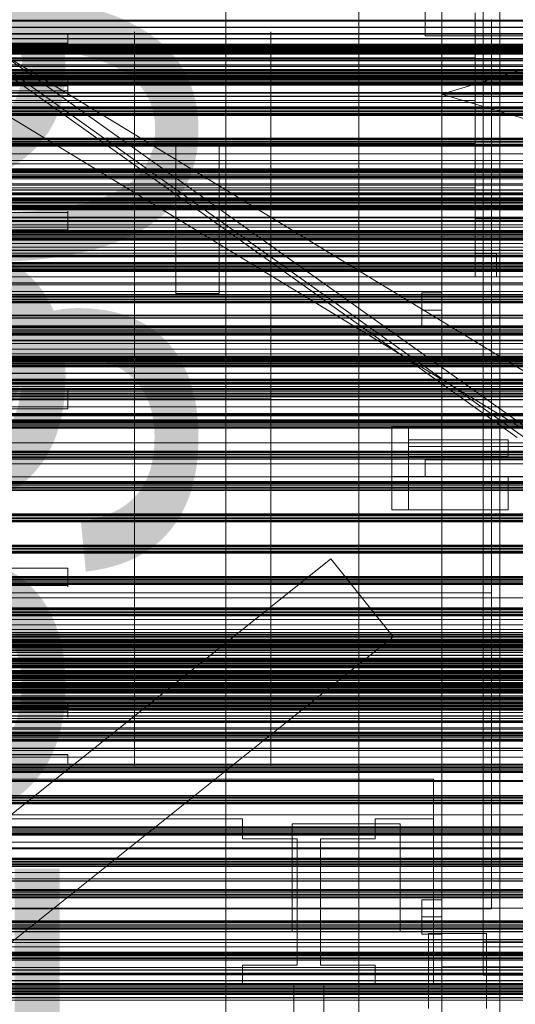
# Model space of a CAD drawing. Header units: millimetres. Extents: x -2233 to 65662, y -50530 to 6847.
# Tile 25 of 256: x -904 to -606, y -34748 to -34155. Entities that reach past the tile are written whole.
import ezdxf

# ---------------------------------------------------------------- set-up
doc = ezdxf.new("R2010")
doc.units = ezdxf.units.MM
for name, color, linetype, lineweight in [('COTAS_O', 1, 'Continuous', 0), ('frontal_briquetadora', 7, 'Continuous', 0), ('frontal_C03', 7, 'Continuous', 0), ('frontal_dosificador', 7, 'Continuous', 0), ('frontal_mezcladora', 7, 'Continuous', 0), ('frontal_secador', 7, 'Continuous', 0), ('frontal_tolva', 7, 'Continuous', 0)]:
    doc.layers.add(name, color=color, linetype=linetype, lineweight=lineweight)
doc.dimstyles.new('R19_100', dxfattribs={"dimtxt": 250, "dimasz": 150, "dimexe": 150, "dimexo": 80, "dimgap": 100, "dimtad": 1, "dimtih": 1, "dimtoh": 1, "dimdsep": 46, "dimcen": 0.09, "dimadec": 0, "dimazin": 0, "dimtfac": 1, "dimtdec": 4, "dimtofl": 0, "dimtmove": 0, "dimatfit": 3, "dimfxl": 1, "dimtolj": 1, "dimtzin": 0, "dimarcsym": 0})

# ---------------------------------------------------------------- blocks, each defined once
blk = doc.blocks.new('DIM_R32_39')
at = {"layer": 'COTAS_O'}
for p, q in [((-1725, -33700), (-1575, -33655)), ((1725, -33700), (1575, -33655)), ((-1725, -34400), (-1725, -33700)), ((-1725, -33700), (1725, -33700)), ((-1725, -33700), (-1575, -33745)), ((1725, -33700), (1575, -33745)), ((1725, -34400), (1725, -33700))]:
    blk.add_line(p, q, dxfattribs=at)
blk.add_text('3450 O', height=250, dxfattribs=at).set_placement((0, -33600))
blk = doc.blocks.new('DIM_R32_42')
at = {"layer": 'COTAS_O'}
for p, q in [((-650, -33700), (50, -33700)), ((50, -33700), (5, -33850)), ((50, -34900), (50, -33700)), ((50, -33700), (95, -33850)), ((50, -34900), (5, -34750)), ((50, -34900), (95, -34750)), ((-650, -34900), (50, -34900))]:
    blk.add_line(p, q, dxfattribs=at)
blk.add_text('1200 O', height=250, rotation=90, dxfattribs=at).set_placement((-50, -34300))
blk = doc.blocks.new('DIM_R32_43')
at = {"layer": 'COTAS_O'}
for p, q in [((-650, -34200), (-500, -34155)), ((650, -34200), (500, -34155)), ((-650, -34900), (-650, -34200)), ((-650, -34200), (650, -34200)), ((-650, -34200), (-500, -34245)), ((650, -34200), (500, -34245)), ((650, -34900), (650, -34200))]:
    blk.add_line(p, q, dxfattribs=at)
blk.add_text('1300 O', height=250, dxfattribs=at).set_placement((0, -34100))
blk = doc.blocks.new('DIM_R32_44')
at = {"layer": 'COTAS_O'}
for p, q in [((-1480, -33670), (-780, -33670)), ((-780, -33670), (-825, -33820)), ((-780, -36000), (-780, -33670)), ((-780, -33670), (-735, -33820)), ((-780, -36000), (-825, -35850)), ((-780, -36000), (-735, -35850)), ((-1480, -36000), (-780, -36000))]:
    blk.add_line(p, q, dxfattribs=at)
blk.add_text('2330 O', height=250, rotation=90, dxfattribs=at).set_placement((-880, -34835))
blk = doc.blocks.new('DIM_R32_46')
at = {"layer": 'COTAS_O'}
for p, q in [((-1400, -33000), (-700, -33000)), ((-700, -33000), (-745, -33150)), ((-700, -36000), (-700, -33000)), ((-700, -33000), (-655, -33150)), ((-700, -36000), (-745, -35850)), ((-700, -36000), (-655, -35850)), ((-1400, -36000), (-700, -36000))]:
    blk.add_line(p, q, dxfattribs=at)
blk.add_text('3000 O', height=250, rotation=90, dxfattribs=at).set_placement((-800, -34500))

msp = doc.modelspace()

# ---------------------------------------------------------------- linework, layer by layer
at = {"layer": 'frontal_briquetadora'}
for p, q in [((-630, -34165.889), (-630, -34151.256)), ((-630, -34178.21), (-630, -34153.1)), ((-620, -34168.9), (-620, -34155.238)), ((-875, -34164.709), (-875, -34163.55)), ((-875, -34166.797), (-875, -34164.709)), ((-835, -34164.4), (-835, -34162.623)), ((-835, -34167.941), (-835, -34164.4)), ((-753, -34164.4), (-753, -34162.623)), ((-753, -34167.941), (-753, -34164.4)), ((-875, -34169.4), (-980, -34169.4)), ((-980, -34169.484), (-875, -34169.484)), ((-875, -34169.4), (-875, -34166.797)), ((-875, -34169.4), (-875, -34169.412)), ((-875, -34169.415), (-875, -34169.402)), ((-875, -34169.412), (-875, -34169.424)), ((-875, -34169.424), (-875, -34169.436)), ((-875, -34169.436), (-875, -34169.448)), ((-875, -34169.484), (-875, -34169.443)), ((-875, -34169.448), (-875, -34169.46)), ((-875, -34169.46), (-875, -34169.472)), ((-875, -34169.472), (-875, -34169.484)), ((-835, -34173.217), (-835, -34167.941)), ((-835, -34170.313), (-835, -34169.4)), ((-835, -34173.044), (-835, -34170.313)), ((-753, -34173.217), (-753, -34167.941)), ((-630, -34181.894), (-630, -34165.889)), ((-620, -34184.11), (-620, -34168.9)), ((-835, -34177.569), (-835, -34173.044)), ((-835, -34180.184), (-835, -34173.217)), ((-753, -34180.184), (-753, -34173.217)), ((-630, -34178.21), (-1405, -34178.21)), ((-835, -34183.851), (-835, -34177.569)), ((-835, -34188.788), (-835, -34180.184)), ((-753, -34188.788), (-753, -34180.184)), ((-630, -34203.884), (-630, -34178.21)), ((-630, -34199.07), (-630, -34181.894)), ((-835, -34191.835), (-835, -34183.851)), ((-835, -34198.959), (-835, -34188.788)), ((-753, -34198.959), (-753, -34188.788)), ((-620, -34200.644), (-620, -34184.11)), ((-1385, -34195.144), (-875, -34195.144)), ((-875, -34192.355), (-875, -34192.084)), ((-875, -34192.084), (-875, -34192.649)), ((-875, -34192.334), (-875, -34192.143)), ((-875, -34192.143), (-875, -34193.147)), ((-875, -34193.68), (-875, -34192.334)), ((-875, -34193.425), (-875, -34192.355)), ((-875, -34192.649), (-875, -34193.972)), ((-875, -34193.147), (-875, -34195.144)), ((-875, -34195.144), (-875, -34193.425)), ((-875, -34195.912), (-875, -34193.68)), ((-875, -34193.972), (-875, -34195.867)), ((-875, -34195.965), (-875, -34195.144)), ((-835, -34201.454), (-835, -34191.835)), ((-875, -34198.071), (-1385, -34198.071)), ((-1385, -34201.143), (-875, -34201.143)), ((-875, -34195.867), (-875, -34198.071)), ((-875, -34198.579), (-875, -34195.912)), ((-875, -34196.798), (-875, -34195.965)), ((-875, -34197.643), (-875, -34196.798)), ((-875, -34198.501), (-875, -34197.643)), ((-875, -34198.071), (-875, -34198.531)), ((-875, -34199.37), (-875, -34198.501)), ((-875, -34198.531), (-875, -34198.989)), ((-875, -34201.143), (-875, -34198.579)), ((-875, -34198.989), (-875, -34199.441)), ((-875, -34200.251), (-875, -34199.37)), ((-875, -34199.441), (-875, -34199.885)), ((-875, -34199.885), (-875, -34200.318)), ((-875, -34201.143), (-875, -34200.251)), ((-875, -34200.318), (-875, -34200.739)), ((-875, -34200.739), (-875, -34201.143)), ((-835, -34210.615), (-835, -34198.959)), ((-753, -34210.615), (-753, -34198.959)), ((-630, -34217.201), (-630, -34199.07)), ((-620, -34218.263), (-620, -34200.644)), ((-630, -34203.884), (-1405, -34203.884)), ((-835, -34212.624), (-835, -34201.454)), ((-630, -34230.013), (-630, -34203.884)), ((-835, -34223.662), (-835, -34210.615)), ((-835, -34225.252), (-835, -34212.624)), ((-753, -34223.662), (-753, -34210.615)), ((-630, -34236.059), (-630, -34217.201)), ((-620, -34236.709), (-620, -34218.263)), ((-835, -34237.996), (-835, -34223.662)), ((-753, -34237.996), (-753, -34223.662)), ((-630, -34230.013), (-1405, -34230.013)), ((-810, -34230.013), (-1274, -34230.013)), ((-835, -34239.229), (-835, -34225.252)), ((-810, -34230.013), (-810, -34230)), ((-810, -34230), (-784, -34230)), ((-810, -34230), (-810, -34320)), ((-810, -34256.484), (-810, -34230.013)), ((-784, -34230), (-784, -34230.013)), ((-784, -34320), (-784, -34230)), ((-784, -34230.013), (-784, -34256.484)), ((-630, -34230.013), (-784, -34230.013)), ((-630, -34256.484), (-630, -34230.013)), ((-630, -34255.406), (-630, -34236.059)), ((-620, -34255.714), (-620, -34236.709)), ((-835, -34253.499), (-835, -34237.996)), ((-835, -34254.436), (-835, -34239.229)), ((-753, -34253.499), (-753, -34237.996)), ((-835, -34270.049), (-835, -34253.499)), ((-835, -34270.744), (-835, -34254.436)), ((-753, -34270.049), (-753, -34253.499)), ((-630, -34256.484), (-1405, -34256.484)), ((-810, -34256.484), (-1274, -34256.484)), ((-810, -34283.185), (-810, -34256.484)), ((-784, -34256.484), (-784, -34283.185)), ((-630, -34256.484), (-784, -34256.484)), ((-630, -34275), (-630, -34255.406)), ((-630, -34283.185), (-630, -34256.484)), ((-620, -34275), (-620, -34255.714)), ((-1385, -34271.246), (-875, -34271.246)), ((-875, -34270.567), (-875, -34270.413)), ((-875, -34270.413), (-875, -34270.797)), ((-875, -34270.802), (-875, -34270.422)), ((-875, -34270.422), (-875, -34271.246)), ((-875, -34271.246), (-875, -34270.567)), ((-875, -34270.797), (-875, -34271.687)), ((-875, -34272.31), (-875, -34270.802)), ((-875, -34272.71), (-875, -34271.246)), ((-875, -34271.687), (-875, -34273)), ((-835, -34287.512), (-835, -34270.049)), ((-835, -34288.012), (-835, -34270.744)), ((-753, -34287.512), (-753, -34270.049)), ((-875, -34276.4), (-1385, -34276.4)), ((-875, -34274.643), (-875, -34272.31)), ((-875, -34274.181), (-875, -34272.71)), ((-875, -34273), (-875, -34274.62)), ((-875, -34275.659), (-875, -34274.181)), ((-875, -34274.62), (-875, -34276.4)), ((-875, -34277.33), (-875, -34274.643)), ((-875, -34277.143), (-875, -34275.659)), ((-875, -34276.4), (-875, -34277.306)), ((-875, -34278.635), (-875, -34277.143)), ((-875, -34277.306), (-875, -34278.191)), ((-875, -34279.829), (-875, -34277.33)), ((-875, -34278.191), (-875, -34279.036)), ((-565, -34275), (-630, -34275)), ((-630, -34275), (-630, -34278.783)), ((-630, -34280.033), (-630, -34275)), ((-620, -34278.008), (-620, -34275)), ((-620, -34275), (-565, -34275)), ((-620, -34281.016), (-620, -34278.008)), ((-630, -34283.185), (-1405, -34283.185)), ((-1385, -34281.638), (-875, -34281.638)), ((-810, -34283.185), (-1274, -34283.185)), ((-875, -34280.133), (-875, -34278.635)), ((-875, -34279.036), (-875, -34279.82)), ((-875, -34279.82), (-875, -34280.525)), ((-875, -34281.638), (-875, -34279.829)), ((-875, -34281.638), (-875, -34280.133)), ((-875, -34280.525), (-875, -34281.136)), ((-875, -34281.136), (-875, -34281.638)), ((-810, -34310), (-810, -34283.185)), ((-784, -34283.185), (-784, -34310)), ((-630, -34283.185), (-784, -34283.185)), ((-630, -34278.783), (-630, -34282.564)), ((-630, -34285.062), (-630, -34280.033)), ((-630, -34282.564), (-630, -34286.342)), ((-630, -34310), (-630, -34283.185)), ((-620, -34284.021), (-620, -34281.016)), ((-620, -34287.023), (-620, -34284.021)), ((-835, -34305.746), (-835, -34287.512)), ((-835, -34306.094), (-835, -34288.012)), ((-753, -34305.746), (-753, -34287.512)), ((-630, -34290.083), (-630, -34285.062)), ((-630, -34286.342), (-630, -34290.114)), ((-620, -34290.021), (-620, -34287.023)), ((-620, -34293.014), (-620, -34290.021)), ((-630, -34295.091), (-630, -34290.083)), ((-630, -34290.114), (-630, -34293.879)), ((-630, -34293.879), (-630, -34297.636)), ((-630, -34300.083), (-630, -34295.091)), ((-620, -34296), (-620, -34293.014)), ((-630, -34296), (-630, -34310)), ((-617, -34296), (-630, -34296)), ((-630, -34297.636), (-630, -34301.382)), ((-630, -34305.054), (-630, -34300.083)), ((-630, -34301.382), (-630, -34310)), ((-617, -34301.382), (-630, -34301.382)), ((-620, -34296), (-617, -34296)), ((-620, -34310), (-620, -34296)), ((-617, -34296), (-617, -34298.013)), ((-617, -34310), (-617, -34296)), ((-617, -34298.013), (-617, -34300.022)), ((-617, -34300.022), (-617, -34302.027)), ((-617, -34302.618), (-617, -34301.382)), ((-617, -34310), (-617, -34301.382)), ((-835, -34324.606), (-835, -34305.746)), ((-835, -34324.836), (-835, -34306.094)), ((-753, -34324.606), (-753, -34305.746)), ((-630, -34310), (-630, -34305.054)), ((-617, -34302.027), (-617, -34304.027)), ((-617, -34303.852), (-617, -34302.618)), ((-617, -34305.085), (-617, -34303.852)), ((-617, -34304.027), (-617, -34306.023)), ((-617, -34306.316), (-617, -34305.085)), ((-617, -34306.023), (-617, -34308.014)), ((-617, -34307.546), (-617, -34306.316)), ((-617, -34308.774), (-617, -34307.546)), ((-590, -34310), (-1450, -34310)), ((-630, -34310), (-1405, -34310)), ((-810, -34310), (-1274, -34310)), ((-810, -34310), (-810, -34320)), ((-590, -34310), (-784, -34310)), ((-630, -34310), (-784, -34310)), ((-784, -34320), (-784, -34310)), ((-630, -34310), (-617, -34310)), ((-590, -34310), (-630, -34310)), ((-617, -34310), (-620, -34310)), ((-620, -34310), (-620, -34328.853)), ((-617, -34308.014), (-617, -34310)), ((-617, -34310), (-617, -34308.774)), ((-617, -34310), (-590, -34310)), ((-835, -34343.939), (-835, -34324.606)), ((-835, -34344.078), (-835, -34324.836)), ((-810, -34320), (-784, -34320)), ((-753, -34343.939), (-753, -34324.606)), ((-620, -34328.853), (-620, -34346.896)), ((-1450, -34345), (-590, -34345)), ((-620, -34345), (-1425, -34345)), ((-835, -34363.59), (-835, -34343.939)), ((-835, -34363.655), (-835, -34344.078)), ((-753, -34363.59), (-753, -34343.939)), ((-590, -34345), (-620, -34345)), ((-620, -34345), (-620, -34362.246)), ((-620, -34500), (-620, -34345)), ((-620, -34345), (-620, -34510)), ((-620, -34346.896), (-620, -34363.856)), ((-835, -34383.4), (-835, -34363.59)), ((-835, -34383.4), (-835, -34363.655)), ((-753, -34383.4), (-753, -34363.59)), ((-620, -34362.246), (-620, -34378.43)), ((-620, -34363.856), (-620, -34379.48)), ((-1385, -34377.401), (-875, -34377.401)), ((-875, -34378.257), (-875, -34377.401)), ((-875, -34377.968), (-875, -34377.401)), ((-875, -34377.401), (-875, -34377.535)), ((-875, -34377.535), (-875, -34377.968)), ((-875, -34379.631), (-875, -34377.968)), ((-875, -34377.968), (-875, -34378.679)), ((-875, -34379.114), (-875, -34378.257)), ((-875, -34378.679), (-875, -34379.631)), ((-620, -34378.43), (-620, -34393.354)), ((-875, -34383.4), (-1385, -34383.4)), ((-875, -34379.971), (-875, -34379.114)), ((-875, -34382.053), (-875, -34379.631)), ((-875, -34379.631), (-875, -34380.775)), ((-875, -34380.829), (-875, -34379.971)), ((-875, -34380.775), (-875, -34382.053)), ((-875, -34381.686), (-875, -34380.829)), ((-875, -34382.543), (-875, -34381.686)), ((-875, -34384.747), (-875, -34382.053)), ((-875, -34382.053), (-875, -34383.4)), ((-875, -34383.4), (-875, -34382.543)), ((-875, -34383.4), (-875, -34384.747)), ((-835, -34383.4), (-875, -34383.4)), ((-875, -34383.4), (-875, -34384.257)), ((-875, -34384.257), (-875, -34385.114)), ((-875, -34384.747), (-875, -34386.025)), ((-875, -34387.169), (-875, -34384.747)), ((-753, -34383.4), (-835, -34383.4)), ((-835, -34383.4), (-835, -34403.145)), ((-835, -34383.4), (-835, -34403.21)), ((-753, -34383.4), (-753, -34403.21)), ((-620, -34379.48), (-620, -34393.531)), ((-1385, -34389.399), (-875, -34389.399)), ((-875, -34385.114), (-875, -34385.971)), ((-875, -34385.971), (-875, -34386.829)), ((-875, -34386.025), (-875, -34387.169)), ((-875, -34386.829), (-875, -34387.686)), ((-875, -34387.169), (-875, -34388.121)), ((-875, -34388.832), (-875, -34387.169)), ((-875, -34387.686), (-875, -34388.543)), ((-875, -34388.121), (-875, -34388.832)), ((-875, -34388.543), (-875, -34389.399)), ((-875, -34388.832), (-875, -34389.265)), ((-875, -34389.399), (-875, -34388.832)), ((-875, -34389.265), (-875, -34389.399)), ((-620, -34393.354), (-620, -34406.837)), ((-620, -34393.531), (-620, -34405.798)), ((-835, -34403.145), (-835, -34422.722)), ((-835, -34403.21), (-835, -34422.861)), ((-753, -34403.21), (-753, -34422.861)), ((-620, -34405.798), (-620, -34416.098)), ((-620, -34406.837), (-620, -34418.714)), ((-620, -34416.098), (-620, -34424.273)), ((-620, -34418.714), (-620, -34428.842)), ((-835, -34422.722), (-835, -34441.964)), ((-835, -34422.861), (-835, -34442.194)), ((-753, -34422.861), (-753, -34442.194)), ((-620, -34424.273), (-620, -34430.202)), ((-620, -34428.842), (-620, -34437.096)), ((-620, -34430.202), (-620, -34433.796)), ((-620, -34433.796), (-620, -34435)), ((-620, -34437.096), (-620, -34443.376)), ((-835, -34441.964), (-835, -34460.706)), ((-835, -34442.194), (-835, -34461.054)), ((-753, -34442.194), (-753, -34461.054)), ((-620, -34443.376), (-620, -34447.606)), ((-620, -34447.606), (-620, -34449.733)), ((-835, -34460.706), (-835, -34478.788)), ((-835, -34461.054), (-835, -34479.288)), ((-753, -34461.054), (-753, -34479.288)), ((-835, -34478.788), (-835, -34496.056)), ((-835, -34479.288), (-835, -34496.751)), ((-753, -34479.288), (-753, -34496.751)), ((-1385, -34485.162), (-875, -34485.162)), ((-875, -34486.667), (-875, -34485.162)), ((-875, -34485.162), (-875, -34485.664)), ((-875, -34486.971), (-875, -34485.162)), ((-875, -34490.4), (-1385, -34490.4)), ((-875, -34485.664), (-875, -34486.275)), ((-875, -34486.275), (-875, -34486.98)), ((-875, -34488.165), (-875, -34486.667)), ((-875, -34489.47), (-875, -34486.971)), ((-875, -34486.98), (-875, -34487.764)), ((-875, -34487.764), (-875, -34488.609)), ((-875, -34489.657), (-875, -34488.165)), ((-875, -34488.609), (-875, -34489.494)), ((-875, -34492.157), (-875, -34489.47)), ((-875, -34489.494), (-875, -34490.4)), ((-875, -34491.141), (-875, -34489.657)), ((-875, -34490.4), (-875, -34492.18)), ((-875, -34492.619), (-875, -34491.141)), ((-1385, -34495.554), (-875, -34495.554)), ((-875, -34494.49), (-875, -34492.157)), ((-875, -34492.18), (-875, -34493.8)), ((-875, -34494.09), (-875, -34492.619)), ((-875, -34493.8), (-875, -34495.113)), ((-875, -34495.554), (-875, -34494.09)), ((-875, -34495.998), (-875, -34494.49)), ((-875, -34495.113), (-875, -34496.003)), ((-875, -34496.233), (-875, -34495.554)), ((-875, -34495.554), (-875, -34496.378)), ((-875, -34496.378), (-875, -34495.998)), ((-875, -34496.003), (-875, -34496.387)), ((-875, -34496.387), (-875, -34496.233)), ((-835, -34496.056), (-835, -34512.364)), ((-835, -34496.751), (-835, -34513.301)), ((-753, -34496.751), (-753, -34513.301)), ((-620, -34500), (-1425, -34500)), ((-620, -34690), (-620, -34500)), ((-620, -34510), (-1425, -34510)), ((-835, -34512.364), (-835, -34527.571)), ((-835, -34513.301), (-835, -34528.804)), ((-753, -34513.301), (-753, -34528.804)), ((-620, -34510), (-620, -34690)), ((-835, -34527.571), (-835, -34541.548)), ((-835, -34528.804), (-835, -34543.138)), ((-753, -34528.804), (-753, -34543.138)), ((-835, -34541.548), (-835, -34554.176)), ((-835, -34543.138), (-835, -34556.185)), ((-753, -34543.138), (-753, -34556.185)), ((-835, -34554.176), (-835, -34565.346)), ((-835, -34556.185), (-835, -34567.841)), ((-753, -34556.185), (-753, -34567.841)), ((-1385, -34565.657), (-875, -34565.657)), ((-875, -34566.549), (-875, -34565.657)), ((-875, -34565.657), (-875, -34566.061)), ((-875, -34568.221), (-875, -34565.657)), ((-875, -34566.061), (-875, -34566.482)), ((-875, -34566.482), (-875, -34566.915)), ((-875, -34567.43), (-875, -34566.549)), ((-875, -34566.915), (-875, -34567.359)), ((-875, -34567.359), (-875, -34567.811)), ((-875, -34568.299), (-875, -34567.43)), ((-875, -34567.811), (-875, -34568.269)), ((-875, -34570.888), (-875, -34568.221)), ((-875, -34568.269), (-875, -34568.729)), ((-875, -34569.157), (-875, -34568.299)), ((-835, -34565.346), (-835, -34574.965)), ((-835, -34567.841), (-835, -34578.012)), ((-753, -34567.841), (-753, -34578.012)), ((-875, -34568.729), (-1385, -34568.729)), ((-1385, -34571.656), (-875, -34571.656)), ((-875, -34568.729), (-875, -34570.933)), ((-875, -34570.002), (-875, -34569.157)), ((-875, -34570.835), (-875, -34570.002)), ((-875, -34571.656), (-875, -34570.835)), ((-875, -34573.12), (-875, -34570.888)), ((-875, -34570.933), (-875, -34572.828)), ((-875, -34573.375), (-875, -34571.656)), ((-875, -34571.656), (-875, -34573.653)), ((-875, -34572.828), (-875, -34574.151)), ((-875, -34574.466), (-875, -34573.12)), ((-875, -34574.445), (-875, -34573.375)), ((-875, -34573.653), (-875, -34574.657)), ((-875, -34574.151), (-875, -34574.716)), ((-875, -34574.716), (-875, -34574.445)), ((-875, -34574.657), (-875, -34574.466)), ((-835, -34574.965), (-835, -34582.949)), ((-835, -34578.012), (-835, -34586.616)), ((-753, -34578.012), (-753, -34586.616)), ((-835, -34582.949), (-835, -34589.231)), ((-835, -34586.616), (-835, -34593.583)), ((-835, -34589.231), (-835, -34593.756)), ((-753, -34586.616), (-753, -34593.583)), ((-1385, -34597.316), (-875, -34597.316)), ((-875, -34597.4), (-1385, -34597.4)), ((-875, -34597.328), (-875, -34597.316)), ((-875, -34597.316), (-875, -34597.357)), ((-875, -34597.34), (-875, -34597.328)), ((-875, -34597.352), (-875, -34597.34)), ((-875, -34597.364), (-875, -34597.352)), ((-875, -34597.376), (-875, -34597.364)), ((-875, -34597.388), (-875, -34597.376)), ((-875, -34597.385), (-875, -34597.398)), ((-875, -34597.4), (-875, -34597.388)), ((-875, -34597.4), (-875, -34600.003)), ((-835, -34593.583), (-835, -34598.859)), ((-835, -34593.756), (-835, -34596.487)), ((-835, -34596.487), (-835, -34597.4)), ((-753, -34593.583), (-753, -34598.859)), ((-875, -34600.003), (-875, -34602.091)), ((-875, -34602.091), (-875, -34603.25)), ((-835, -34598.859), (-835, -34602.4)), ((-835, -34602.4), (-835, -34604.177)), ((-753, -34598.859), (-753, -34602.4)), ((-753, -34602.4), (-753, -34604.177)), ((-655, -34612), (-1445, -34612)), ((-655, -34735), (-655, -34612)), ((-655, -34636), (-655, -34612)), ((-1325, -34636), (-770, -34636)), ((-770, -34636), (-770, -34648)), ((-740, -34639), (-675, -34639)), ((-740, -34690), (-740, -34639)), ((-740, -34639), (-740, -34704)), ((-690, -34636), (-655, -34636)), ((-690, -34648), (-690, -34636)), ((-675, -34639), (-675, -34690)), ((-675, -34704), (-675, -34639)), ((-655, -34735), (-655, -34636)), ((-770, -34648), (-737, -34648)), ((-737, -34648), (-737, -34724)), ((-723, -34648), (-690, -34648)), ((-723, -34724), (-723, -34648)), ((-620, -34690), (-1425, -34690)), ((-740, -34690), (-1320, -34690)), ((-675, -34690), (-740, -34690)), ((-740, -34690), (-740, -34704)), ((-620, -34690), (-675, -34690)), ((-675, -34704), (-675, -34690)), ((-570, -34704), (-1480, -34704)), ((-740, -34704), (-675, -34704)), ((-770, -34735), (-770, -34724)), ((-770, -34724), (-770, -34736)), ((-770, -34724), (-737, -34724)), ((-723, -34724), (-690, -34724)), ((-690, -34736), (-690, -34724)), ((-690, -34724), (-690, -34735)), ((-1480, -34736), (-570, -34736)), ((-1480, -34736), (-460, -34736)), ((-1325, -34735), (-770, -34735)), ((-770, -34735), (-770, -34736)), ((-770, -34736), (-690, -34736)), ((-721, -34736), (-739, -34736)), ((-739, -34736), (-739, -34940)), ((-721, -34736), (-721, -34940)), ((-690, -34736), (-690, -34735)), ((-690, -34735), (-655, -34735))]:
    msp.add_line(p, q, dxfattribs=at)
at = {"layer": 'frontal_C03'}
for p, q in [((1422.787, -35595.6), (-1407.213, -33876.74)), ((1407.213, -35621.241), (-1422.787, -33902.381)), ((1250, -34155.663), (-1250, -34155.663)), ((1250, -34156.026), (-1250, -34156.026)), ((1250, -34156.049), (-1250, -34156.049)), ((1250, -34156.093), (-1250, -34156.093)), ((1250, -34159.696), (-1250, -34159.696)), ((1250, -34159.887), (-1250, -34159.887)), ((1250, -34163.536), (-1250, -34163.536)), ((1250, -34163.902), (-1250, -34163.902)), ((1496, -34170.757), (-1496, -34170.757)), ((1496, -34170.784), (-1496, -34170.784)), ((1250, -34166.546), (-1250, -34166.546)), ((1250, -34166.832), (-1250, -34166.832)), ((1250, -34169.972), (-1250, -34169.972)), ((1250, -34170.359), (-1250, -34170.359)), ((1250, -34171.024), (-1250, -34171.024)), ((1496, -34171.676), (-1496, -34171.676)), ((1496, -34171.703), (-1496, -34171.703)), ((1496, -34172.225), (-1496, -34172.225)), ((1496, -34172.302), (-1496, -34172.302)), ((1496, -34173.144), (-1496, -34173.144)), ((1496, -34173.22), (-1496, -34173.22)), ((1496, -34174.965), (-1496, -34174.965)), ((1496, -34175.08), (-1496, -34175.08)), ((1496, -34175.884), (-1496, -34175.884)), ((1496, -34175.998), (-1496, -34175.998)), ((-1250, -34171.957), (1250, -34171.957)), ((1250, -34172.898), (-1250, -34172.898)), ((1250, -34173.831), (-1250, -34173.831)), ((1250, -34174.497), (-1250, -34174.497)), ((1250, -34174.883), (-1250, -34174.883)), ((1250, -34175.038), (-1250, -34175.038)), ((-1250, -34175.47), (1250, -34175.47)), ((1250, -34175.532), (-1250, -34175.532)), ((-1250, -34175.87), (1250, -34175.87)), ((1496, -34178.56), (-1496, -34178.56)), ((-1496, -34178.695), (1496, -34178.695)), ((1496, -34179.478), (-1496, -34179.478)), ((-1496, -34179.613), (1496, -34179.613)), ((1496, -34182.461), (-1496, -34182.461)), ((1496, -34182.596), (-1496, -34182.596)), ((1496, -34183.38), (-1496, -34183.38)), ((1496, -34183.515), (-1496, -34183.515)), ((1496, -34186.076), (-1496, -34186.076)), ((1496, -34186.191), (-1496, -34186.191)), ((1496, -34186.995), (-1496, -34186.995)), ((1496, -34187.109), (-1496, -34187.109)), ((1496, -34188.854), (-1496, -34188.854)), ((1496, -34188.931), (-1496, -34188.931)), ((1250, -34185.287), (-1250, -34185.287)), ((1250, -34185.624), (-1250, -34185.624)), ((1250, -34187.524), (-1250, -34187.524)), ((1250, -34187.955), (-1250, -34187.955)), ((1250, -34188.806), (-1250, -34188.806)), ((1250, -34189.192), (-1250, -34189.192)), ((1496, -34189.773), (-1496, -34189.773)), ((1496, -34189.849), (-1496, -34189.849)), ((1496, -34190.372), (-1496, -34190.372)), ((1496, -34190.399), (-1496, -34190.399)), ((1496, -34191.291), (-1496, -34191.291)), ((1496, -34191.318), (-1496, -34191.318)), ((1250, -34189.858), (-1250, -34189.858)), ((-1250, -34190.791), (1250, -34190.791)), ((1250, -34191.732), (-1250, -34191.732)), ((1250, -34192.665), (-1250, -34192.665)), ((1250, -34193.331), (-1250, -34193.331)), ((1250, -34193.717), (-1250, -34193.717)), ((1250, -34194.324), (-1250, -34194.324)), ((1250, -34194.61), (-1250, -34194.61)), ((1250, -34199.092), (-1250, -34199.092)), ((1250, -34199.458), (-1250, -34199.458)), ((1250, -34201.269), (-1250, -34201.269)), ((1250, -34201.46), (-1250, -34201.46)), ((1250, -34205.064), (-1250, -34205.064)), ((1250, -34205.131), (-1250, -34205.131)), ((1250, -34207.64), (-1250, -34207.64)), ((1250, -34207.981), (-1250, -34207.981)), ((1250, -34208.026), (-1250, -34208.026)), ((1250, -34208.225), (-1250, -34208.225)), ((1250, -34208.692), (-1250, -34208.692)), ((-1250, -34209.625), (1250, -34209.625)), ((1250, -34210.566), (-1250, -34210.566)), ((1250, -34211.499), (-1250, -34211.499)), ((1250, -34212.164), (-1250, -34212.164)), ((1250, -34212.551), (-1250, -34212.551)), ((1250, -34212.838), (-1250, -34212.838)), ((1250, -34212.924), (-1250, -34212.924)), ((1250, -34226.474), (-1250, -34226.474)), ((1250, -34226.86), (-1250, -34226.86)), ((1250, -34227.526), (-1250, -34227.526)), ((-1250, -34228.458), (1250, -34228.458)), ((1250, -34229.4), (-1250, -34229.4)), ((1250, -34230.332), (-1250, -34230.332)), ((1250, -34230.998), (-1250, -34230.998)), ((1250, -34231.384), (-1250, -34231.384)), ((1250, -34245.308), (-1250, -34245.308)), ((1250, -34245.694), (-1250, -34245.694)), ((1250, -34246.36), (-1250, -34246.36)), ((-1250, -34247.292), (1250, -34247.292)), ((1250, -34248.234), (-1250, -34248.234)), ((1250, -34249.166), (-1250, -34249.166)), ((1250, -34249.832), (-1250, -34249.832)), ((1250, -34250.218), (-1250, -34250.218)), ((1250, -34264.142), (-1250, -34264.142)), ((1250, -34264.528), (-1250, -34264.528)), ((1250, -34265.194), (-1250, -34265.194)), ((-1250, -34266.126), (1250, -34266.126)), ((1250, -34267.068), (-1250, -34267.068)), ((1250, -34268), (-1250, -34268)), ((1250, -34268.666), (-1250, -34268.666)), ((1250, -34269.052), (-1250, -34269.052)), ((1250, -34282.976), (-1250, -34282.976)), ((1250, -34283.362), (-1250, -34283.362)), ((1250, -34284.028), (-1250, -34284.028)), ((-1250, -34284.96), (1250, -34284.96)), ((1250, -34285.902), (-1250, -34285.902)), ((1250, -34286.834), (-1250, -34286.834)), ((1250, -34287.5), (-1250, -34287.5)), ((1250, -34287.886), (-1250, -34287.886)), ((1250, -34301.81), (-1250, -34301.81)), ((1250, -34302.196), (-1250, -34302.196)), ((1250, -34302.862), (-1250, -34302.862)), ((-1250, -34303.794), (1250, -34303.794)), ((1250, -34304.736), (-1250, -34304.736)), ((1250, -34305.668), (-1250, -34305.668)), ((1250, -34306.334), (-1250, -34306.334)), ((1250, -34306.72), (-1250, -34306.72)), ((1250, -34320.643), (-1250, -34320.643)), ((1250, -34321.03), (-1250, -34321.03)), ((1250, -34321.695), (-1250, -34321.695)), ((-1250, -34322.628), (1250, -34322.628)), ((1250, -34323.57), (-1250, -34323.57)), ((1250, -34324.502), (-1250, -34324.502)), ((1250, -34325.168), (-1250, -34325.168)), ((1250, -34325.554), (-1250, -34325.554)), ((1250, -34334.641), (-1250, -34334.641)), ((1250, -34334.727), (-1250, -34334.727)), ((1250, -34339.34), (-1250, -34339.34)), ((1250, -34339.477), (-1250, -34339.477)), ((1250, -34339.585), (-1250, -34339.585)), ((1250, -34339.863), (-1250, -34339.863)), ((1250, -34340.529), (-1250, -34340.529)), ((-1250, -34341.462), (1250, -34341.462)), ((1250, -34342.403), (-1250, -34342.403)), ((1250, -34343.336), (-1250, -34343.336)), ((1250, -34344.002), (-1250, -34344.002)), ((1250, -34344.388), (-1250, -34344.388)), ((1250, -34348.108), (-1250, -34348.108)), ((1250, -34348.474), (-1250, -34348.474)), ((1496, -34356.248), (-1496, -34356.248)), ((1496, -34356.275), (-1496, -34356.275)), ((1496, -34357.716), (-1496, -34357.716)), ((1496, -34357.792), (-1496, -34357.792)), ((1496, -34360.456), (-1496, -34360.456)), ((1496, -34360.57), (-1496, -34360.57)), ((1250, -34358.311), (-1250, -34358.311)), ((1250, -34358.697), (-1250, -34358.697)), ((1250, -34359.363), (-1250, -34359.363)), ((1250, -34359.61), (-1250, -34359.61)), ((-1250, -34360.042), (1250, -34360.042)), ((-1250, -34360.296), (1250, -34360.296)), ((1496, -34364.05), (-1496, -34364.05)), ((-1496, -34364.185), (1496, -34364.185)), ((1250, -34361.237), (-1250, -34361.237)), ((1250, -34362.17), (-1250, -34362.17)), ((1250, -34362.835), (-1250, -34362.835)), ((1250, -34363.222), (-1250, -34363.222)), ((1496, -34367.952), (-1496, -34367.952)), ((1496, -34368.087), (-1496, -34368.087)), ((1496, -34371.567), (-1496, -34371.567)), ((1496, -34371.682), (-1496, -34371.682)), ((1250, -34372.096), (-1250, -34372.096)), ((1250, -34372.527), (-1250, -34372.527)), ((1496, -34374.345), (-1496, -34374.345)), ((1496, -34374.421), (-1496, -34374.421)), ((1496, -34375.863), (-1496, -34375.863)), ((1496, -34375.89), (-1496, -34375.89)), ((1250, -34377.145), (-1250, -34377.145)), ((1250, -34377.531), (-1250, -34377.531)), ((1250, -34378.197), (-1250, -34378.197)), ((-1250, -34379.129), (1250, -34379.129)), ((1250, -34380.071), (-1250, -34380.071)), ((1250, -34381.004), (-1250, -34381.004)), ((1250, -34381.669), (-1250, -34381.669)), ((1250, -34382.056), (-1250, -34382.056)), ((1250, -34383.664), (-1250, -34383.664)), ((1250, -34384.03), (-1250, -34384.03)), ((1250, -34392.553), (-1250, -34392.553)), ((1250, -34392.797), (-1250, -34392.797)), ((1250, -34395.979), (-1250, -34395.979)), ((1250, -34396.365), (-1250, -34396.365)), ((1250, -34397.031), (-1250, -34397.031)), ((1250, -34397.41), (-1250, -34397.41)), ((1250, -34397.496), (-1250, -34397.496)), ((-1250, -34397.963), (1250, -34397.963)), ((1250, -34398.905), (-1250, -34398.905)), ((1250, -34399.837), (-1250, -34399.837)), ((1250, -34400.503), (-1250, -34400.503)), ((1250, -34400.889), (-1250, -34400.889)), ((1250, -34414.813), (-1250, -34414.813)), ((1250, -34415.199), (-1250, -34415.199)), ((1250, -34415.865), (-1250, -34415.865)), ((-1250, -34416.797), (1250, -34416.797)), ((1250, -34417.739), (-1250, -34417.739)), ((1250, -34418.671), (-1250, -34418.671)), ((1250, -34419.337), (-1250, -34419.337)), ((1250, -34419.723), (-1250, -34419.723)), ((1250, -34433.647), (-1250, -34433.647)), ((1250, -34434.033), (-1250, -34434.033)), ((1250, -34434.699), (-1250, -34434.699)), ((-1250, -34435.631), (1250, -34435.631)), ((1250, -34436.573), (-1250, -34436.573)), ((1250, -34437.505), (-1250, -34437.505)), ((1250, -34438.171), (-1250, -34438.171)), ((1250, -34438.557), (-1250, -34438.557)), ((1250, -34452.481), (-1250, -34452.481)), ((1250, -34452.867), (-1250, -34452.867)), ((1250, -34453.533), (-1250, -34453.533)), ((-1250, -34454.465), (1250, -34454.465)), ((1250, -34455.407), (-1250, -34455.407)), ((1250, -34456.339), (-1250, -34456.339)), ((1250, -34457.005), (-1250, -34457.005)), ((1250, -34457.391), (-1250, -34457.391)), ((1250, -34471.314), (-1250, -34471.314)), ((1250, -34471.701), (-1250, -34471.701)), ((1250, -34472.367), (-1250, -34472.367)), ((-1250, -34473.299), (1250, -34473.299)), ((1250, -34474.241), (-1250, -34474.241)), ((1250, -34475.173), (-1250, -34475.173)), ((1250, -34475.839), (-1250, -34475.839)), ((1250, -34476.225), (-1250, -34476.225)), ((1250, -34490.148), (-1250, -34490.148)), ((1250, -34490.535), (-1250, -34490.535)), ((1250, -34491.2), (-1250, -34491.2)), ((-1250, -34492.133), (1250, -34492.133)), ((1250, -34493.074), (-1250, -34493.074)), ((1250, -34494.007), (-1250, -34494.007)), ((1250, -34494.673), (-1250, -34494.673)), ((1250, -34495.059), (-1250, -34495.059)), ((1250, -34508.982), (-1250, -34508.982)), ((1250, -34509.368), (-1250, -34509.368)), ((1250, -34510.034), (-1250, -34510.034)), ((-1250, -34510.967), (1250, -34510.967)), ((1250, -34511.908), (-1250, -34511.908)), ((1250, -34512.841), (-1250, -34512.841)), ((1250, -34513.507), (-1250, -34513.507)), ((1250, -34513.893), (-1250, -34513.893)), ((1250, -34519.214), (-1250, -34519.214)), ((1250, -34519.299), (-1250, -34519.299)), ((1250, -34523.912), (-1250, -34523.912)), ((1250, -34524.157), (-1250, -34524.157)), ((1250, -34525.17), (-1250, -34525.17)), ((1250, -34525.237), (-1250, -34525.237)), ((1250, -34527.816), (-1250, -34527.816)), ((1250, -34528.202), (-1250, -34528.202)), ((1250, -34528.84), (-1250, -34528.84)), ((1250, -34528.868), (-1250, -34528.868)), ((1250, -34529.032), (-1250, -34529.032)), ((-1250, -34529.801), (1250, -34529.801)), ((1250, -34530.742), (-1250, -34530.742)), ((1250, -34531.675), (-1250, -34531.675)), ((1250, -34532.34), (-1250, -34532.34)), ((1250, -34532.68), (-1250, -34532.68)), ((1250, -34532.727), (-1250, -34532.727)), ((1250, -34533.046), (-1250, -34533.046)), ((1250, -34535.69), (-1250, -34535.69)), ((1250, -34535.976), (-1250, -34535.976)), ((1496, -34539.901), (-1496, -34539.901)), ((1496, -34539.928), (-1496, -34539.928)), ((1496, -34540.82), (-1496, -34540.82)), ((1496, -34540.847), (-1496, -34540.847)), ((1496, -34541.37), (-1496, -34541.37)), ((1496, -34541.446), (-1496, -34541.446)), ((1496, -34542.288), (-1496, -34542.288)), ((1496, -34542.365), (-1496, -34542.365)), ((1496, -34544.109), (-1496, -34544.109)), ((1496, -34544.224), (-1496, -34544.224)), ((1250, -34544.182), (-1250, -34544.182)), ((-1250, -34544.614), (1250, -34544.614)), ((1250, -34544.676), (-1250, -34544.676)), ((1496, -34545.028), (-1496, -34545.028)), ((1496, -34545.142), (-1496, -34545.142)), ((1496, -34547.704), (-1496, -34547.704)), ((-1496, -34547.839), (1496, -34547.839)), ((1496, -34548.623), (-1496, -34548.623)), ((-1496, -34548.757), (1496, -34548.757)), ((-1250, -34545.014), (1250, -34545.014)), ((1250, -34546.65), (-1250, -34546.65)), ((1250, -34547.036), (-1250, -34547.036)), ((1250, -34547.702), (-1250, -34547.702)), ((-1250, -34548.634), (1250, -34548.634)), ((1250, -34549.576), (-1250, -34549.576)), ((1250, -34550.508), (-1250, -34550.508)), ((1496, -34551.606), (-1496, -34551.606)), ((1496, -34551.741), (-1496, -34551.741)), ((1496, -34552.524), (-1496, -34552.524)), ((1496, -34552.659), (-1496, -34552.659)), ((1496, -34555.221), (-1496, -34555.221)), ((1496, -34555.335), (-1496, -34555.335)), ((1496, -34556.139), (-1496, -34556.139)), ((1496, -34556.254), (-1496, -34556.254)), ((1250, -34551.174), (-1250, -34551.174)), ((1250, -34551.561), (-1250, -34551.561)), ((1250, -34554.431), (-1250, -34554.431)), ((1250, -34554.768), (-1250, -34554.768)), ((1496, -34557.999), (-1496, -34557.999)), ((1496, -34558.075), (-1496, -34558.075)), ((1496, -34558.917), (-1496, -34558.917)), ((1496, -34558.994), (-1496, -34558.994)), ((1496, -34559.516), (-1496, -34559.516)), ((1496, -34559.543), (-1496, -34559.543)), ((1496, -34560.435), (-1496, -34560.435)), ((1496, -34560.462), (-1496, -34560.462)), ((1250, -34556.668), (-1250, -34556.668)), ((1250, -34557.099), (-1250, -34557.099)), ((1250, -34563.468), (-1250, -34563.468)), ((1250, -34563.754), (-1250, -34563.754)), ((1250, -34565.484), (-1250, -34565.484)), ((1250, -34565.87), (-1250, -34565.87)), ((1250, -34566.536), (-1250, -34566.536)), ((-1250, -34567.468), (1250, -34567.468)), ((1250, -34568.236), (-1250, -34568.236)), ((1250, -34568.41), (-1250, -34568.41)), ((1250, -34568.602), (-1250, -34568.602)), ((1250, -34569.342), (-1250, -34569.342)), ((1250, -34570.008), (-1250, -34570.008)), ((1250, -34570.394), (-1250, -34570.394)), ((1250, -34570.413), (-1250, -34570.413)), ((1250, -34570.604), (-1250, -34570.604)), ((1250, -34574.208), (-1250, -34574.208)), ((1250, -34574.275), (-1250, -34574.275)), ((1250, -34577.125), (-1250, -34577.125)), ((1250, -34577.37), (-1250, -34577.37)), ((1250, -34581.982), (-1250, -34581.982)), ((1250, -34582.068), (-1250, -34582.068)), ((1250, -34584.318), (-1250, -34584.318)), ((1250, -34584.704), (-1250, -34584.704)), ((1250, -34585.37), (-1250, -34585.37)), ((-1250, -34586.302), (1250, -34586.302)), ((1250, -34587.244), (-1250, -34587.244)), ((1250, -34588.176), (-1250, -34588.176)), ((1250, -34588.842), (-1250, -34588.842)), ((1250, -34589.228), (-1250, -34589.228)), ((1250, -34603.152), (-1250, -34603.152)), ((1250, -34603.538), (-1250, -34603.538)), ((1250, -34604.204), (-1250, -34604.204)), ((-1250, -34605.136), (1250, -34605.136)), ((1250, -34606.078), (-1250, -34606.078)), ((1250, -34607.01), (-1250, -34607.01)), ((1250, -34607.676), (-1250, -34607.676)), ((1250, -34608.062), (-1250, -34608.062)), ((1250, -34621.986), (-1250, -34621.986)), ((1250, -34622.372), (-1250, -34622.372)), ((1250, -34623.038), (-1250, -34623.038)), ((-1250, -34623.97), (1250, -34623.97)), ((1250, -34624.912), (-1250, -34624.912)), ((1250, -34625.844), (-1250, -34625.844)), ((1250, -34626.51), (-1250, -34626.51)), ((1250, -34626.896), (-1250, -34626.896)), ((1250, -34640.819), (-1250, -34640.819)), ((1250, -34641.206), (-1250, -34641.206)), ((1250, -34641.872), (-1250, -34641.872)), ((-1250, -34642.804), (1250, -34642.804)), ((1250, -34643.746), (-1250, -34643.746)), ((1250, -34644.678), (-1250, -34644.678)), ((1250, -34645.344), (-1250, -34645.344)), ((1250, -34645.73), (-1250, -34645.73)), ((1250, -34659.653), (-1250, -34659.653)), ((1250, -34660.04), (-1250, -34660.04)), ((1250, -34660.705), (-1250, -34660.705)), ((-1250, -34661.638), (1250, -34661.638)), ((1250, -34662.579), (-1250, -34662.579)), ((1250, -34663.512), (-1250, -34663.512)), ((1250, -34664.178), (-1250, -34664.178)), ((1250, -34664.564), (-1250, -34664.564)), ((1250, -34678.487), (-1250, -34678.487)), ((1250, -34678.873), (-1250, -34678.873)), ((1250, -34679.539), (-1250, -34679.539)), ((-1250, -34680.472), (1250, -34680.472)), ((1250, -34681.413), (-1250, -34681.413)), ((1250, -34682.346), (-1250, -34682.346)), ((1250, -34683.012), (-1250, -34683.012)), ((1250, -34683.398), (-1250, -34683.398)), ((1250, -34697.321), (-1250, -34697.321)), ((1250, -34697.707), (-1250, -34697.707)), ((1250, -34698.373), (-1250, -34698.373)), ((-1250, -34699.306), (1250, -34699.306)), ((1250, -34700.247), (-1250, -34700.247)), ((1250, -34701.18), (-1250, -34701.18)), ((1250, -34701.845), (-1250, -34701.845)), ((1250, -34702.232), (-1250, -34702.232)), ((1250, -34703.786), (-1250, -34703.786)), ((1250, -34703.871), (-1250, -34703.871)), ((1250, -34708.484), (-1250, -34708.484)), ((1250, -34708.729), (-1250, -34708.729)), ((1250, -34716.155), (-1250, -34716.155)), ((1250, -34716.541), (-1250, -34716.541)), ((1250, -34717.207), (-1250, -34717.207)), ((1250, -34717.252), (-1250, -34717.252)), ((1250, -34717.618), (-1250, -34717.618)), ((-1250, -34718.139), (1250, -34718.139)), ((1250, -34719.081), (-1250, -34719.081)), ((1250, -34720.013), (-1250, -34720.013)), ((1250, -34720.679), (-1250, -34720.679)), ((1250, -34721.065), (-1250, -34721.065)), ((1496, -34725.392), (-1496, -34725.392)), ((1496, -34725.419), (-1496, -34725.419)), ((1496, -34726.86), (-1496, -34726.86)), ((1496, -34726.937), (-1496, -34726.937)), ((1496, -34729.6), (-1496, -34729.6)), ((1496, -34729.715), (-1496, -34729.715)), ((1496, -34733.195), (-1496, -34733.195)), ((-1496, -34733.33), (1496, -34733.33)), ((1250, -34728.754), (-1250, -34728.754)), ((-1250, -34729.186), (1250, -34729.186)), ((1496, -34737.096), (-1496, -34737.096)), ((1496, -34737.231), (-1496, -34737.231)), ((1250, -34734.989), (-1250, -34734.989)), ((1250, -34735.375), (-1250, -34735.375)), ((1250, -34736.041), (-1250, -34736.041)), ((-1250, -34736.973), (1250, -34736.973)), ((1250, -34737.915), (-1250, -34737.915)), ((1250, -34738.847), (-1250, -34738.847)), ((1250, -34739.513), (-1250, -34739.513)), ((1250, -34739.899), (-1250, -34739.899)), ((1496, -34740.711), (-1496, -34740.711)), ((1496, -34740.826), (-1496, -34740.826)), ((1496, -34743.489), (-1496, -34743.489)), ((1496, -34743.566), (-1496, -34743.566)), ((1496, -34745.007), (-1496, -34745.007)), ((1496, -34745.034), (-1496, -34745.034)), ((1250, -34741.24), (-1250, -34741.24)), ((1250, -34741.672), (-1250, -34741.672))]:
    msp.add_line(p, q, dxfattribs=at)
at = {"layer": 'frontal_dosificador'}
for p, q in [((-660, -34165), (-660, -34150)), ((-490, -34165), (-660, -34165)), ((-500, -34165), (-650, -34165)), ((-650, -34200), (-650, -34165)), ((-500, -34180), (-1770, -34180)), ((-500, -34200), (-650, -34200)), ((-650, -34240), (-650, -34200)), ((-500, -34240), (-1850, -34240)), ((-500, -34240), (-1770, -34240)), ((-500, -34240), (-650, -34240)), ((-500, -34280), (-1850, -34280))]:
    msp.add_line(p, q, dxfattribs=at)
at = {"layer": 'frontal_mezcladora'}
for p, q in [((-650, -34725), (-650, -33700)), ((-625, -34725), (-625, -33700)), ((-650, -34760), (-650, -33730)), ((-625, -34725), (-625, -33730)), ((-615, -34760), (-615, -33730)), ((-662, -34330), (-662, -34319.608)), ((-662, -34319.608), (-650, -34319.608)), ((-650, -34330), (-650, -34319.608)), ((-662, -34340.392), (-662, -34330)), ((-650, -34330), (-662, -34330)), ((-650, -34330), (-650, -34340.392)), ((-662, -34340.392), (-650, -34340.392)), ((-662, -34695), (-662, -34684.608)), ((-662, -34684.608), (-650, -34684.608)), ((-650, -34695), (-650, -34684.608)), ((-662, -34705.392), (-662, -34695)), ((-650, -34695), (-662, -34695)), ((-650, -34695), (-650, -34705.392)), ((-662, -34705.392), (-650, -34705.392)), ((-658, -34705), (-623, -34705)), ((-658, -34750), (-658, -34705)), ((-625, -34710), (625, -34710)), ((-625, -34730), (-625, -34710)), ((-625, -34710), (-150, -34710)), ((-623, -34750), (-623, -34705)), ((-650, -34725), (-625, -34725)), ((-625, -34725), (625, -34725)), ((-625, -34730), (625, -34730)), ((-625, -34730), (-150, -34730))]:
    msp.add_line(p, q, dxfattribs=at)
at = {"layer": 'frontal_secador'}
for p, q in [((-1250, -34236), (1250, -34236)), ((-1250, -34242), (1250, -34242)), ((-1250, -34245), (1250, -34245)), ((1250, -34246), (-1250, -34246)), ((-1250, -34246.659), (1250, -34246.659)), ((1250, -34249.659), (-1250, -34249.659)), ((-1250, -34251), (1250, -34251)), ((1250, -34254), (-1250, -34254)), ((-1250, -34254.728), (1250, -34254.728)), ((-1250, -34257.588), (1250, -34257.588)), ((1250, -34257.611), (-1250, -34257.611)), ((1250, -34257.728), (-1250, -34257.728)), ((-1250, -34259.387), (1250, -34259.387)), ((1250, -34259.918), (-1250, -34259.918)), ((-1250, -34260), (1250, -34260)), ((1250, -34260.588), (-1250, -34260.588)), ((1250, -34262.387), (-1250, -34262.387)), ((1250, -34263), (-1250, -34263)), ((-1250, -34263.65), (1250, -34263.65)), ((1250, -34264), (-1250, -34264)), ((1250, -34267.382), (-1250, -34267.382)), ((-1250, -34268), (1250, -34268)), ((1250, -34269.689), (-1250, -34269.689)), ((1250, -34274), (-1250, -34274)), ((1250, -34274.545), (-1250, -34274.545)), ((1250, -34276), (-1250, -34276)), ((1250, -34276.144), (-1250, -34276.144)), ((1250, -34276.709), (-1250, -34276.709)), ((1320, -34282), (-1320, -34282)), ((1320, -34282.273), (-1320, -34282.273)), ((1320, -34283.072), (-1320, -34283.072)), ((1250, -34278.686), (-1250, -34278.686)), ((1250, -34280), (-1250, -34280)), ((1250, -34282), (-1250, -34282)), ((1320, -34284.343), (-1320, -34284.343)), ((1320, -34286), (-1320, -34286)), ((1320, -34287.929), (-1320, -34287.929)), ((-1320, -34290), (1320, -34290)), ((1250, -34284.651), (-1250, -34284.651)), ((1250, -34285.859), (-1250, -34285.859)), ((-1250, -34286), (1250, -34286)), ((-1250, -34290), (1250, -34290)), ((1320, -34292.071), (-1320, -34292.071)), ((1320, -34294), (-1320, -34294)), ((1320, -34295.657), (-1320, -34295.657)), ((1250, -34294.141), (-1250, -34294.141)), ((1320, -34296.928), (-1320, -34296.928)), ((1320, -34297.727), (-1320, -34297.727)), ((1320, -34298), (-1320, -34298)), ((1250, -34297.285), (-1250, -34297.285)), ((1250, -34298), (-1250, -34298)), ((1250, -34301.314), (-1250, -34301.314)), ((1250, -34303.856), (-1250, -34303.856)), ((1250, -34305.455), (-1250, -34305.455)), ((1250, -34306), (-1250, -34306)), ((1360, -34313.5), (-1360, -34313.5)), ((1360, -34314.863), (-1360, -34314.863)), ((1360, -34318.859), (-1360, -34318.859)), ((1250, -34313.75), (-1250, -34313.75)), ((1360, -34325.216), (-1360, -34325.216)), ((1360, -34333.5), (-1360, -34333.5)), ((1250, -34332.924), (-1250, -34332.924)), ((1360, -34343.147), (-1360, -34343.147)), ((-1360, -34353.5), (1360, -34353.5)), ((-1250, -34353.5), (1250, -34353.5)), ((1360, -34363.853), (-1360, -34363.853)), ((1360, -34373.5), (-1360, -34373.5)), ((1250, -34374.076), (-1250, -34374.076)), ((1360, -34381.784), (-1360, -34381.784)), ((1360, -34388.141), (-1360, -34388.141)), ((1360, -34392.137), (-1360, -34392.137)), ((1360, -34393.5), (-1360, -34393.5)), ((1250, -34393.25), (-1250, -34393.25)), ((1250, -34409.715), (-1250, -34409.715)), ((1250, -34422.349), (-1250, -34422.349)), ((1250, -34430.291), (-1250, -34430.291)), ((1250, -34433), (-1250, -34433)), ((-1250, -34516), (1250, -34516)), ((-1250, -34522), (1250, -34522)), ((-1250, -34525), (1250, -34525)), ((1250, -34526), (-1250, -34526)), ((-1250, -34526.659), (1250, -34526.659)), ((1250, -34529.659), (-1250, -34529.659)), ((-1250, -34531), (1250, -34531)), ((1250, -34534), (-1250, -34534)), ((-1250, -34534.728), (1250, -34534.728)), ((-1250, -34537.588), (1250, -34537.588)), ((1250, -34537.611), (-1250, -34537.611)), ((1250, -34537.728), (-1250, -34537.728)), ((-1250, -34539.387), (1250, -34539.387)), ((1250, -34539.918), (-1250, -34539.918)), ((-1250, -34540), (1250, -34540)), ((1250, -34540.588), (-1250, -34540.588)), ((1250, -34542.387), (-1250, -34542.387)), ((1250, -34543), (-1250, -34543)), ((-1250, -34543.65), (1250, -34543.65)), ((1250, -34544), (-1250, -34544)), ((1250, -34547.382), (-1250, -34547.382)), ((-1250, -34548), (1250, -34548)), ((1250, -34549.689), (-1250, -34549.689)), ((-1250, -34550), (1250, -34550)), ((1250, -34554), (-1250, -34554)), ((1250, -34554.545), (-1250, -34554.545)), ((-1250, -34555), (1250, -34555)), ((1250, -34556), (-1250, -34556)), ((1250, -34556.144), (-1250, -34556.144)), ((1320, -34562), (-1320, -34562)), ((1320, -34562.273), (-1320, -34562.273)), ((1250, -34556.709), (-1250, -34556.709)), ((1250, -34558.686), (-1250, -34558.686)), ((1250, -34560), (-1250, -34560)), ((1250, -34562), (-1250, -34562)), ((1320, -34563.072), (-1320, -34563.072)), ((1320, -34564.343), (-1320, -34564.343)), ((1320, -34566), (-1320, -34566)), ((1320, -34567.929), (-1320, -34567.929)), ((1250, -34564.651), (-1250, -34564.651)), ((1250, -34565.859), (-1250, -34565.859)), ((-1250, -34566), (1250, -34566)), ((-1320, -34570), (1320, -34570)), ((1320, -34572.071), (-1320, -34572.071)), ((1320, -34574), (-1320, -34574)), ((-1250, -34570), (1250, -34570)), ((1250, -34574.141), (-1250, -34574.141)), ((1320, -34575.657), (-1320, -34575.657)), ((1320, -34576.928), (-1320, -34576.928)), ((1320, -34577.727), (-1320, -34577.727)), ((1320, -34578), (-1320, -34578)), ((1250, -34577.285), (-1250, -34577.285)), ((1250, -34578), (-1250, -34578)), ((1250, -34581.314), (-1250, -34581.314)), ((1250, -34583.856), (-1250, -34583.856)), ((1250, -34585.455), (-1250, -34585.455)), ((1250, -34586), (-1250, -34586)), ((1360, -34593.5), (-1360, -34593.5)), ((1360, -34594.863), (-1360, -34594.863)), ((1250, -34593.75), (-1250, -34593.75)), ((1360, -34598.859), (-1360, -34598.859)), ((1360, -34605.216), (-1360, -34605.216)), ((1360, -34613.5), (-1360, -34613.5)), ((1250, -34612.924), (-1250, -34612.924)), ((1360, -34623.147), (-1360, -34623.147)), ((-1360, -34633.5), (1360, -34633.5)), ((-1250, -34633.5), (1250, -34633.5)), ((1360, -34643.853), (-1360, -34643.853)), ((-1250, -34645), (1250, -34645)), ((-1400, -34650), (1400, -34650)), ((-1250, -34650), (1250, -34650)), ((1360, -34653.5), (-1360, -34653.5)), ((1250, -34654.076), (-1250, -34654.076)), ((1360, -34661.784), (-1360, -34661.784)), ((1360, -34668.141), (-1360, -34668.141)), ((1360, -34672.137), (-1360, -34672.137)), ((1360, -34673.5), (-1360, -34673.5)), ((1250, -34673.25), (-1250, -34673.25)), ((1250, -34689.715), (-1250, -34689.715)), ((1250, -34702.349), (-1250, -34702.349)), ((1250, -34710.291), (-1250, -34710.291)), ((1250, -34713), (-1250, -34713))]:
    msp.add_line(p, q, dxfattribs=at)
at = {"layer": 'frontal_tolva'}
for p, q in [((-600, -34400), (-1725, -33600)), ((-604.636, -34406.52), (-1729.636, -33606.52)), ((-1725, -33606.849), (-600, -34406.849)), ((-1821.5, -34350), (1821.5, -34350)), ((-1821.5, -34361), (1821.5, -34361)), ((-680, -34400), (-670, -34400)), ((-680, -34450), (-680, -34400)), ((-670, -34450), (-670, -34400)), ((-670, -34400), (-600, -34400)), ((-670, -34412), (-670, -34400)), ((-670, -34400), (670, -34400)), ((-670, -34408), (-610, -34408)), ((-670, -34418), (-670, -34408)), ((-610, -34418), (-610, -34408)), ((-670, -34412), (-600, -34412)), ((-670, -34412), (670, -34412)), ((-670, -34418), (-610, -34418)), ((-660, -34420), (660, -34420)), ((-660, -34430), (-660, -34420)), ((-680, -34430), (-610, -34430)), ((-680, -34450), (-680, -34430)), ((-660, -34430), (660, -34430)), ((-610, -34450), (-610, -34430)), ((-680, -34450), (-610, -34450)), ((-680, -34450), (-670, -34450)), ((-1763.733, -35316.567), (-716.733, -34479.567)), ((-679.267, -34526.433), (-716.733, -34479.567)), ((-1821.5, -34492), (1821.5, -34492)), ((-1821.5, -34503), (1821.5, -34503)), ((-1726.267, -35363.433), (-679.267, -34526.433))]:
    msp.add_line(p, q, dxfattribs=at)

# ---------------------------------------------------------------- dimensions: what is measured, and where the dimension line sits
at = {"layer": 'COTAS_O'}
for p1, p2, distance, picture, middle in [((-1400, -36000), (-1400, -33000), -700, 'DIM_R32_46', (-700, -34500)), ((-650, -34900), (-650, -33700), -700, 'DIM_R32_42', (50, -34300)), ((-1725, -34400), (1725, -34400), 700, 'DIM_R32_39', (0, -33700)), ((-1480, -36000), (-1480, -33670), -700, 'DIM_R32_44', (-780, -34835)), ((-650, -34900), (650, -34900), 700, 'DIM_R32_43', (0, -34200))]:
    dim = msp.add_aligned_dim(p1=p1, p2=p2, distance=distance, text='<> O', dimstyle='R19_100', dxfattribs=at)
    dim.commit()
    dim.dimension.update_dxf_attribs({"geometry": picture, "text_midpoint": middle})

doc.saveas('drawing.dxf')
